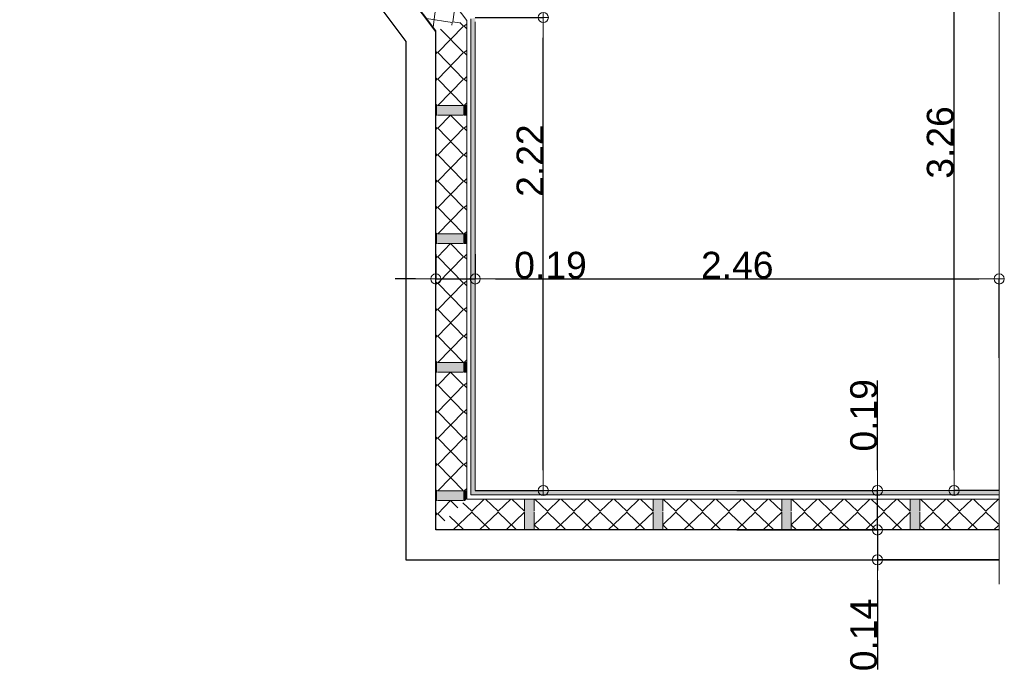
# Model space of a CAD drawing. Extents: x 58242 to 349865, y -38439 to 8834.
# Tile 1 of 7: x 58613 to 63226, y -26960 to -23910. Entities that reach past the tile are written whole.
import ezdxf

# ---------------------------------------------------------------- set-up
doc = ezdxf.new("R2010")
doc.units = 0
doc.header["$MEASUREMENT"] = 0
for name, color, linetype in [('Cotat_ 1_50', 7, 'Continuous'), ('Doublages Inter', 7, 'Continuous'), ('Limites', 7, 'Continuous'), ('Murs Périphériques', 7, 'Continuous')]:
    doc.layers.add(name, color=color, linetype=linetype)
doc.styles.get("Standard").update_dxf_attribs({"font": 'arial.ttf'})
doc.dimstyles.new('STYLE_GENERE__2', dxfattribs={"dimtxt": 125, "dimasz": 95, "dimexe": 0.18, "dimexo": 0, "dimgap": 0.09, "dimtad": 1, "dimlfac": 0.001, "dimzin": 0, "dimdsep": 46, "dimtxsty": 'Standard', "dimblk": 'ARROWHEAD_7', "dimblk1": 'ARROWHEAD_7', "dimblk2": 'ARROWHEAD_7', "dimcen": 0.09, "dimclrd": 59, "dimclre": 59, "dimclrt": 59, "dimadec": 0, "dimazin": 0, "dimtfac": 1, "dimtdec": 4, "dimtmove": 0, "dimatfit": 3, "dimfxl": 1, "dimtolj": 1, "dimtzin": 0, "dimarcsym": 0})
doc.dimstyles.new('STYLE_GENERE__3', dxfattribs={"dimtxt": 125, "dimasz": 95, "dimexe": 0.18, "dimexo": 0, "dimgap": 0.09, "dimtad": 1, "dimtih": 1, "dimtoh": 1, "dimlfac": 0.001, "dimzin": 0, "dimdsep": 46, "dimtxsty": 'Standard', "dimblk": 'ARROWHEAD_7', "dimblk1": 'ARROWHEAD_7', "dimblk2": 'ARROWHEAD_7', "dimcen": 0.09, "dimclrd": 59, "dimclre": 59, "dimclrt": 59, "dimadec": 0, "dimazin": 0, "dimtfac": 1, "dimtdec": 4, "dimtmove": 0, "dimatfit": 3, "dimfxl": 1, "dimtolj": 1, "dimtzin": 0, "dimarcsym": 0})

# ---------------------------------------------------------------- blocks, each defined once
blk = doc.blocks.new('ARROWHEAD_7')
at = {"color": 0, "linetype": 'Continuous', "lineweight": 0}
for p, q in [((0, 0), (-1, 0)), ((-0.25, 0), (0.25, 0)), ((0, -0.25), (0, 0.25))]:
    blk.add_line(p, q, dxfattribs=at)
blk.add_circle((0, 0), 0.25, dxfattribs=at)
blk = doc.blocks.new('*D648')
at = {"layer": 'Cotat_ 1_50', "color": 59, "linetype": 'Continuous', "lineweight": -2, "transparency": 16777216}
for p, q in [((60562.7, -25008.2), (60562.7, -25125.1)), ((60747.7, -25008.2), (60747.7, -25125.1)), ((60467.7, -25125), (60372.7, -25125)), ((60562.7, -25125), (60747.7, -25125)), ((60842.7, -25125), (61262.8, -25125))]:
    blk.add_line(p, q, dxfattribs=at)
at = {"layer": 'Defpoints', "color": 0, "linetype": 'Continuous', "transparency": 16777216}
for p in [(60562.7, -25008.2), (60747.7, -25008.2), (60747.7, -25125)]:
    blk.add_point(p, dxfattribs=at)
at = {"layer": 'Cotat_ 1_50', "color": 59, "linetype": 'Continuous', "lineweight": -2, "transparency": 16777216, "xscale": 95, "yscale": 95, "zscale": 95}
blk.add_blockref('ARROWHEAD_7', (60562.7, -25125), dxfattribs=at)
at = {"layer": 'Cotat_ 1_50', "color": 59, "linetype": 'Continuous', "lineweight": -2, "transparency": 16777216, "xscale": 95, "yscale": 95, "zscale": 95, "rotation": 180}
blk.add_blockref('ARROWHEAD_7', (60747.7, -25125), dxfattribs=at)
at = {"layer": 'Cotat_ 1_50', "color": 59, "linetype": 'Continuous', "lineweight": 20, "transparency": 16777216, "insert": (61100.3, -25061.1), "char_height": 125, "attachment_point": 5}
blk.add_mtext('\\A1;0.19', dxfattribs=at)
blk = doc.blocks.new('*D649')
at = {"layer": 'Cotat_ 1_50', "color": 59, "linetype": 'Continuous', "lineweight": -2, "transparency": 16777216}
for p, q in [((60747.7, -25008.2), (60747.7, -25125.1)), ((60842.7, -25125), (63107.7, -25125)), ((63202.7, -25494.1), (63202.7, -25124.8))]:
    blk.add_line(p, q, dxfattribs=at)
at = {"layer": 'Defpoints', "color": 0, "linetype": 'Continuous', "transparency": 16777216}
for p in [(60747.7, -25008.2), (63202.7, -25125), (63202.7, -25494.1)]:
    blk.add_point(p, dxfattribs=at)
at = {"layer": 'Cotat_ 1_50', "color": 59, "linetype": 'Continuous', "lineweight": -2, "transparency": 16777216, "xscale": 95, "yscale": 95, "zscale": 95, "rotation": 180}
blk.add_blockref('ARROWHEAD_7', (60747.7, -25125), dxfattribs=at)
at = {"layer": 'Cotat_ 1_50', "color": 59, "linetype": 'Continuous', "lineweight": -2, "transparency": 16777216, "xscale": 95, "yscale": 95, "zscale": 95}
blk.add_blockref('ARROWHEAD_7', (63202.7, -25125), dxfattribs=at)
at = {"layer": 'Cotat_ 1_50', "color": 59, "linetype": 'Continuous', "lineweight": 20, "transparency": 16777216, "insert": (61975.2, -25061.1), "char_height": 125, "attachment_point": 5}
blk.add_mtext('\\A1;2.46', dxfattribs=at)
blk = doc.blocks.new('*D652')
at = {"layer": 'Cotat_ 1_50', "color": 59, "linetype": 'Continuous', "lineweight": -2, "transparency": 16777216}
for p, q in [((62631.8, -26021.9), (62631.8, -25601.8)), ((61973.4, -26116.9), (62632, -26116.9)), ((62631.8, -26301.9), (62631.8, -26116.9)), ((61973.4, -26301.9), (62632, -26301.9)), ((62631.8, -26396.9), (62631.8, -26491.9))]:
    blk.add_line(p, q, dxfattribs=at)
at = {"layer": 'Defpoints', "color": 0, "linetype": 'Continuous', "transparency": 16777216}
for p in [(61973.4, -26116.9), (62631.8, -26116.9), (61973.4, -26301.9)]:
    blk.add_point(p, dxfattribs=at)
at = {"layer": 'Cotat_ 1_50', "color": 59, "linetype": 'Continuous', "lineweight": -2, "transparency": 16777216, "xscale": 95, "yscale": 95, "zscale": 95}
for p, rotation in [((62631.8, -26116.9), 270), ((62631.8, -26301.9), 90)]:
    blk.add_blockref('ARROWHEAD_7', p, dxfattribs=dict(at, rotation=rotation))
at = {"layer": 'Cotat_ 1_50', "color": 59, "linetype": 'Continuous', "lineweight": 20, "transparency": 16777216, "insert": (62567.9, -25764.3), "char_height": 125, "attachment_point": 5, "rotation": 90}
blk.add_mtext('\\A1;0.19', dxfattribs=at)
blk = doc.blocks.new('*D655')
at = {"color": 59, "lineweight": -2, "transparency": 16777216}
for p, q in [((60747.7, -23899.5), (61066.8, -23899.5)), ((61066.6, -26021.9), (61066.6, -23994.5)), ((60747.7, -26116.9), (61066.8, -26116.9))]:
    blk.add_line(p, q, dxfattribs=at)
at = {"layer": 'Defpoints', "color": 0, "transparency": 16777216}
for p in [(60747.7, -23899.5), (61066.6, -23899.5), (60747.7, -26116.9)]:
    blk.add_point(p, dxfattribs=at)
at = {"color": 59, "lineweight": -2, "transparency": 16777216, "xscale": 95, "yscale": 95, "zscale": 95}
for p, rotation in [((61066.6, -23899.5), 90), ((61066.6, -26116.9), 270)]:
    blk.add_blockref('ARROWHEAD_7', p, dxfattribs=dict(at, rotation=rotation))
at = {"color": 59, "transparency": 16777216, "insert": (61003.7, -24570.2), "char_height": 125, "attachment_point": 5, "rotation": 90}
blk.add_mtext('\\A1;2.22', dxfattribs=at)
blk = doc.blocks.new('*X355', base_point=(-22620.7, 257555.9))
at = {"layer": 'Murs Périphériques', "linetype": 'Continuous', "lineweight": 9}
for points in [[(-12425.3, -26218), (-12381, -26218), (-12381, -26156.9), (-12425.3, -26156.9)], [(-11822.9, -26218), (-11778.6, -26218), (-11778.6, -26156.9), (-11822.9, -26156.9)], [(-11220.5, -26218), (-11176.2, -26218), (-11176.2, -26156.9), (-11220.5, -26156.9)], [(-10618.2, -26218), (-10573.9, -26218), (-10573.9, -26156.9), (-10618.2, -26156.9)], [(-12381, -26218), (-12425.3, -26218), (-12425.3, -26301.9), (-12381, -26301.9)], [(-11778.6, -26218), (-11822.9, -26218), (-11822.9, -26301.9), (-11778.6, -26301.9)], [(-11176.2, -26218), (-11220.5, -26218), (-11220.5, -26301.9), (-11176.2, -26301.9)], [(-10573.9, -26218), (-10618.2, -26218), (-10618.2, -26301.9), (-10573.9, -26301.9)]]:
    blk.add_hatch(color=32, dxfattribs=at).paths.add_polyline_path(points, flags=0)
at = {"layer": 'Murs Périphériques', "color": 32, "linetype": 'Continuous', "lineweight": 9}
for p, q in [((-12673, -26214.2), (-12713.9, -26174.5)), ((-12613.9, -26156.9), (-12673, -26214.2)), ((-12549.1, -26214.2), (-12608.2, -26156.9)), ((-12490.1, -26156.9), (-12549.1, -26214.2)), ((-12425.3, -26214.2), (-12484.4, -26156.9)), ((-12425.3, -26156.9), (-12425.3, -26214.2)), ((-12380.3, -26156.9), (-12380.3, -26214.2)), ((-12377.4, -26156.9), (-12318.4, -26214.2)), ((-12259.3, -26156.9), (-12318.4, -26214.2)), ((-12194.5, -26214.2), (-12253.6, -26156.9)), ((-12135.4, -26156.9), (-12194.5, -26214.2)), ((-12070.6, -26214.2), (-12129.7, -26156.9)), ((-12011.5, -26156.9), (-12070.6, -26214.2)), ((-11946.8, -26214.2), (-12005.9, -26156.9)), ((-11887.7, -26156.9), (-11946.8, -26214.2)), ((-11822.9, -26214.2), (-11882, -26156.9)), ((-11822.9, -26156.9), (-11822.9, -26214.2)), ((-11777.9, -26156.9), (-11777.9, -26214.2)), ((-11775.1, -26156.9), (-11716, -26214.2)), ((-11656.9, -26156.9), (-11716, -26214.2)), ((-11592.1, -26214.2), (-11651.2, -26156.9)), ((-11533, -26156.9), (-11592.1, -26214.2)), ((-11468.3, -26214.2), (-11527.3, -26156.9)), ((-11409.2, -26156.9), (-11468.3, -26214.2)), ((-11344.4, -26214.2), (-11403.5, -26156.9)), ((-11285.3, -26156.9), (-11344.4, -26214.2)), ((-11220.5, -26214.2), (-11279.6, -26156.9)), ((-11220.5, -26156.9), (-11220.5, -26214.2)), ((-11175.5, -26156.9), (-11175.5, -26214.2)), ((-11172.7, -26156.9), (-11113.6, -26214.2)), ((-11054.5, -26156.9), (-11113.6, -26214.2)), ((-10989.7, -26214.2), (-11048.8, -26156.9)), ((-10930.6, -26156.9), (-10989.7, -26214.2)), ((-10865.9, -26214.2), (-10925, -26156.9)), ((-10806.8, -26156.9), (-10865.9, -26214.2)), ((-10742, -26214.2), (-10801.1, -26156.9)), ((-10682.9, -26156.9), (-10742, -26214.2)), ((-10618.2, -26214.2), (-10677.2, -26156.9)), ((-10618.2, -26156.9), (-10618.2, -26214.2)), ((-10573.2, -26156.9), (-10573.2, -26214.2)), ((-10570.3, -26156.9), (-10511.2, -26214.2)), ((-10452.1, -26156.9), (-10511.2, -26214.2)), ((-10387.4, -26214.2), (-10446.5, -26156.9)), ((-10328.3, -26156.9), (-10387.4, -26214.2)), ((-10263.5, -26214.2), (-10322.6, -26156.9)), ((-10204.7, -26157.2), (-10263.5, -26214.2)), ((-12710.3, -26301.9), (-12776.8, -26237.5)), ((-12673, -26218), (-12759.6, -26301.9)), ((-12586.4, -26301.9), (-12673, -26218)), ((-12549.1, -26218), (-12635.7, -26301.9)), ((-12462.6, -26301.9), (-12549.1, -26218)), ((-12425.3, -26218), (-12511.9, -26301.9)), ((-12425.3, -26218), (-12425.3, -26301.9)), ((-12380.3, -26218), (-12380.3, -26301.9)), ((-12380.3, -26278), (-12318.4, -26218)), ((-12231.8, -26301.9), (-12318.4, -26218)), ((-12194.5, -26218), (-12281.1, -26301.9)), ((-12107.9, -26301.9), (-12194.5, -26218)), ((-12070.6, -26218), (-12157.2, -26301.9)), ((-11984, -26301.9), (-12070.6, -26218)), ((-11946.8, -26218), (-12033.4, -26301.9)), ((-11860.2, -26301.9), (-11946.8, -26218)), ((-11822.9, -26218), (-11909.5, -26301.9)), ((-11822.9, -26218), (-11822.9, -26301.9)), ((-11777.9, -26218), (-11777.9, -26301.9)), ((-11777.9, -26278), (-11716, -26218)), ((-11629.4, -26301.9), (-11716, -26218)), ((-11592.1, -26218), (-11678.7, -26301.9)), ((-11505.5, -26301.9), (-11592.1, -26218)), ((-11468.3, -26218), (-11554.8, -26301.9)), ((-11381.7, -26301.9), (-11468.3, -26218)), ((-11344.4, -26218), (-11431, -26301.9)), ((-11257.8, -26301.9), (-11344.4, -26218)), ((-11220.5, -26218), (-11307.1, -26301.9)), ((-11220.5, -26218), (-11220.5, -26301.9)), ((-11175.5, -26218), (-11175.5, -26301.9)), ((-11175.5, -26278), (-11113.6, -26218)), ((-11027, -26301.9), (-11113.6, -26218)), ((-10989.7, -26218), (-11076.3, -26301.9)), ((-10903.2, -26301.9), (-10989.7, -26218)), ((-10865.9, -26218), (-10952.5, -26301.9)), ((-10779.3, -26301.9), (-10865.9, -26218)), ((-10742, -26218), (-10828.6, -26301.9)), ((-10655.4, -26301.9), (-10742, -26218)), ((-10618.2, -26218), (-10704.7, -26301.9)), ((-10618.2, -26218), (-10618.2, -26301.9)), ((-10573.2, -26218), (-10573.2, -26301.9)), ((-10573.2, -26278), (-10511.2, -26218)), ((-10424.6, -26301.9), (-10511.2, -26218)), ((-10387.4, -26218), (-10473.9, -26301.9)), ((-10300.8, -26301.9), (-10387.4, -26218)), ((-10263.5, -26218), (-10350.1, -26301.9)), ((-10204.7, -26274.9), (-10263.5, -26218)), ((-12380.3, -26278), (-12355.6, -26301.9)), ((-11777.9, -26278), (-11753.3, -26301.9)), ((-11175.5, -26278), (-11150.9, -26301.9)), ((-10573.2, -26278), (-10548.5, -26301.9)), ((-10204.7, -26281.1), (-10226.2, -26301.9)), ((-12834.2, -26301.9), (-12837.8, -26298.4))]:
    blk.add_line(p, q, dxfattribs=at)
blk = doc.blocks.new('*X359', base_point=(-22620.7, 257555.9))
at = {"layer": 'Murs Périphériques', "linetype": 'Continuous', "lineweight": 9}
for points in [[(-14167.2, -22041.5), (-14238.3, -22094.7), (-14211.7, -22130.2), (-14140.6, -22076.9)], [(-14167.2, -22041.5), (-14140.6, -22076.9), (-14095.6, -22043.3), (-14122.2, -22007.8)], [(-13806.2, -22523.7), (-13779.7, -22559.2), (-13734.7, -22525.5), (-13761.2, -22490.1)], [(-13806.2, -22523.7), (-13877.3, -22576.9), (-13850.8, -22612.4), (-13779.7, -22559.2)], [(-13445.2, -23006), (-13418.7, -23041.4), (-13373.7, -23007.8), (-13400.2, -22972.3)], [(-13445.2, -23006), (-13516.3, -23059.2), (-13489.8, -23094.7), (-13418.7, -23041.4)], [(-13084.3, -23488.2), (-13057.7, -23523.7), (-13012.7, -23490), (-13039.3, -23454.6)], [(-13084.3, -23488.2), (-13155.4, -23541.4), (-13128.8, -23576.9), (-13057.7, -23523.7)]]:
    blk.add_hatch(color=32, dxfattribs=at).paths.add_polyline_path(points, flags=0)
at = {"layer": 'Murs Périphériques', "color": 32, "linetype": 'Continuous', "lineweight": 9}
for p, q in [((-14433.7, -21721.6), (-14445.9, -21817.3)), ((-14402, -21697.9), (-14347.6, -21706.6)), ((-14342.9, -21712.9), (-14353.1, -21793)), ((-14476.8, -21776), (-14356.2, -21795.3)), ((-14356.2, -21795.3), (-14371.7, -21916.4)), ((-14353.1, -21793), (-14273.4, -21805.8)), ((-14268.7, -21812.1), (-14278.9, -21892.2)), ((-14402.6, -21875.2), (-14282, -21894.5)), ((-14282, -21894.5), (-14297.5, -22015.6)), ((-14278.9, -21892.2), (-14199.2, -21904.9)), ((-14194.5, -21911.2), (-14204.7, -21991.3)), ((-14328.3, -21974.4), (-14207.8, -21993.7)), ((-14218.7, -22079.2), (-14207.8, -21993.7)), ((-14125, -22004.1), (-14204.7, -21991.3)), ((-14238.7, -22094.1), (-14170.7, -22043.2)), ((-14167.6, -22040.9), (-14122.6, -22007.2)), ((-14140.6, -22076.9), (-14095.6, -22043.3)), ((-14218.7, -22079.2), (-14254.1, -22073.5)), ((-14211.7, -22130.2), (-14143.7, -22079.3)), ((-14143.7, -22079.3), (-14159.2, -22200.3)), ((-14140.6, -22076.9), (-14060.9, -22089.7)), ((-14056.2, -22096), (-14066.4, -22176.1)), ((-14190, -22159.1), (-14069.5, -22178.4)), ((-14069.5, -22178.4), (-14085, -22299.5)), ((-14066.4, -22176.1), (-13986.7, -22188.9)), ((-13981.9, -22195.2), (-13992.2, -22275.3)), ((-14115.8, -22258.3), (-13995.3, -22277.6)), ((-13995.3, -22277.6), (-14010.7, -22398.7)), ((-13992.2, -22275.3), (-13912.4, -22288)), ((-13907.7, -22294.3), (-13918, -22374.4)), ((-14041.6, -22357.4), (-13921.1, -22376.7)), ((-13921.1, -22376.7), (-13936.5, -22497.8)), ((-13918, -22374.4), (-13838.2, -22387.2)), ((-13833.5, -22393.5), (-13843.7, -22473.6)), ((-13967.4, -22456.6), (-13846.8, -22475.9)), ((-13857.8, -22561.4), (-13846.8, -22475.9)), ((-13764, -22486.3), (-13843.7, -22473.6)), ((-13806.6, -22523.2), (-13761.6, -22489.5)), ((-13857.8, -22561.4), (-13893.1, -22555.8)), ((-13877.7, -22576.4), (-13809.7, -22525.5)), ((-13779.7, -22559.2), (-13734.7, -22525.5)), ((-13850.8, -22612.4), (-13782.8, -22561.5)), ((-13782.8, -22561.5), (-13798.2, -22682.6)), ((-13779.7, -22559.2), (-13699.9, -22572)), ((-13695.2, -22578.2), (-13705.4, -22658.3)), ((-13829.1, -22641.4), (-13708.5, -22660.7)), ((-13708.5, -22660.7), (-13724, -22781.8)), ((-13705.4, -22658.3), (-13625.7, -22671.1)), ((-13621, -22677.4), (-13631.2, -22757.5)), ((-13754.8, -22740.5), (-13634.3, -22759.8)), ((-13634.3, -22759.8), (-13649.8, -22880.9)), ((-13631.2, -22757.5), (-13551.5, -22770.3)), ((-13546.8, -22776.6), (-13557, -22856.7)), ((-13680.6, -22839.7), (-13560.1, -22859)), ((-13560.1, -22859), (-13575.6, -22980.1)), ((-13557, -22856.7), (-13477.2, -22869.4)), ((-13472.5, -22875.7), (-13482.8, -22955.8)), ((-13606.4, -22938.9), (-13485.9, -22958.1)), ((-13496.8, -23043.7), (-13485.9, -22958.1)), ((-13403, -22968.6), (-13482.8, -22955.8)), ((-13445.7, -23005.4), (-13400.7, -22971.7)), ((-13516.8, -23058.6), (-13448.8, -23007.7)), ((-13418.7, -23041.4), (-13373.7, -23007.8)), ((-13496.8, -23043.7), (-13532.2, -23038)), ((-13489.8, -23094.7), (-13421.8, -23043.8)), ((-13421.8, -23043.8), (-13437.3, -23164.8)), ((-13418.7, -23041.4), (-13338.9, -23054.2)), ((-13334.2, -23060.5), (-13344.5, -23140.6)), ((-13468.1, -23123.6), (-13347.6, -23142.9)), ((-13347.6, -23142.9), (-13363, -23264)), ((-13344.5, -23140.6), (-13264.7, -23153.4)), ((-13260, -23159.6), (-13270.3, -23239.8)), ((-13393.9, -23222.8), (-13273.3, -23242.1)), ((-13273.3, -23242.1), (-13288.8, -23363.2)), ((-13270.3, -23239.8), (-13190.5, -23252.5)), ((-13185.8, -23258.8), (-13196, -23338.9)), ((-13319.7, -23321.9), (-13199.1, -23341.2)), ((-13199.1, -23341.2), (-13214.6, -23462.3)), ((-13196, -23338.9), (-13116.3, -23351.7)), ((-13111.6, -23358), (-13121.8, -23438.1)), ((-13245.4, -23421.1), (-13124.9, -23440.4)), ((-13135.8, -23525.9), (-13124.9, -23440.4)), ((-13042.1, -23450.8), (-13121.8, -23438.1)), ((-13084.7, -23487.7), (-13039.7, -23454)), ((-13135.8, -23525.9), (-13171.2, -23520.3)), ((-13155.8, -23540.9), (-13087.8, -23490)), ((-13128.8, -23576.9), (-13060.8, -23526)), ((-13060.8, -23526), (-13076.3, -23647.1)), ((-13057.7, -23523.7), (-13012.7, -23490)), ((-13057.7, -23523.7), (-12978, -23536.4)), ((-12973.3, -23542.7), (-12983.5, -23622.8)), ((-13107.1, -23605.9), (-12986.6, -23625.2)), ((-12986.6, -23625.2), (-13002.1, -23746.3)), ((-12983.5, -23622.8), (-12903.8, -23635.6)), ((-12899.1, -23641.9), (-12909.3, -23722)), ((-13032.9, -23705), (-12912.4, -23724.3)), ((-12912.4, -23724.3), (-12927.8, -23845.4)), ((-12909.3, -23722), (-12829.5, -23734.8)), ((-12824.8, -23741.1), (-12835.1, -23821.2)), ((-12958.7, -23804.2), (-12838.2, -23823.5)), ((-12838.2, -23823.5), (-12853.6, -23944.6)), ((-12835.1, -23821.2), (-12755.3, -23833.9)), ((-12750.6, -23840.2), (-12760.8, -23920.3)), ((-12884.5, -23903.4), (-12763.9, -23922.6)), ((-12765.6, -23935.9), (-12763.9, -23922.6)), ((-12732.4, -23924.9), (-12760.8, -23920.3))]:
    blk.add_line(p, q, dxfattribs=at)
blk = doc.blocks.new('*X363', base_point=(-22620.7, 257555.9))
at = {"layer": 'Murs Périphériques', "linetype": 'Continuous', "lineweight": 9}
for points in [[(-12835.4, -24311.8), (-12841.2, -24311.8), (-12841.2, -24356.1), (-12835.4, -24356.1)], [(-12835.4, -24356.1), (-12711.5, -24356.1), (-12711.5, -24311.8), (-12835.4, -24311.8)], [(-12696.2, -24311.8), (-12711.5, -24311.8), (-12711.5, -24356.1), (-12696.2, -24356.1)], [(-12835.4, -24914.2), (-12841.2, -24914.2), (-12841.2, -24958.5), (-12835.4, -24958.5)], [(-12835.4, -24958.5), (-12711.5, -24958.5), (-12711.5, -24914.2), (-12835.4, -24914.2)], [(-12696.2, -24914.2), (-12711.5, -24914.2), (-12711.5, -24958.5), (-12696.2, -24958.5)], [(-12835.4, -25516.6), (-12841.2, -25516.6), (-12841.2, -25560.9), (-12835.4, -25560.9)], [(-12835.4, -25560.9), (-12711.5, -25560.9), (-12711.5, -25516.6), (-12835.4, -25516.6)], [(-12696.2, -25516.6), (-12711.5, -25516.6), (-12711.5, -25560.9), (-12696.2, -25560.9)], [(-12835.4, -26119), (-12841.2, -26119), (-12841.2, -26163.3), (-12835.4, -26163.3)], [(-12835.4, -26163.3), (-12711.5, -26163.3), (-12711.5, -26119), (-12835.4, -26119)], [(-12696.2, -26119), (-12711.5, -26119), (-12711.5, -26163.3), (-12702.6, -26163.3), (-12696.2, -26156.9)]]:
    blk.add_hatch(color=32, dxfattribs=at).paths.add_polyline_path(points, flags=0)
at = {"layer": 'Murs Périphériques', "color": 32, "linetype": 'Continuous', "lineweight": 9}
for p, q in [((-12831.5, -24064.1), (-12711.5, -23940.2)), ((-12711.5, -23940.2), (-12727.9, -23923.4)), ((-12707.7, -23940.2), (-12696.2, -23928.4)), ((-12696.2, -23952), (-12707.7, -23940.2)), ((-12711.5, -24064.1), (-12818.6, -23953.6)), ((-12835.4, -24064.1), (-12841.2, -24058.1)), ((-12841.2, -24070.1), (-12835.4, -24064.1)), ((-12711.5, -24188), (-12831.5, -24064.1)), ((-12831.5, -24188), (-12711.5, -24064.1)), ((-12707.7, -24064.1), (-12696.2, -24052.3)), ((-12696.2, -24075.9), (-12707.7, -24064.1)), ((-12835.4, -24188), (-12841.2, -24181.9)), ((-12841.2, -24194), (-12835.4, -24188)), ((-12711.5, -24311.8), (-12831.5, -24188)), ((-12831.5, -24311.8), (-12711.5, -24188)), ((-12707.7, -24188), (-12696.2, -24176.2)), ((-12696.2, -24199.8), (-12707.7, -24188)), ((-12835.4, -24311.8), (-12841.2, -24305.8)), ((-12707.7, -24311.8), (-12696.2, -24300)), ((-12835.4, -24311.8), (-12841.2, -24311.8)), ((-12835.4, -24356.8), (-12841.2, -24356.8)), ((-12711.5, -24311.8), (-12831.5, -24311.8)), ((-12711.5, -24356.8), (-12831.5, -24356.8)), ((-12771.5, -24356.8), (-12831.5, -24418.8)), ((-12771.5, -24356.8), (-12711.5, -24418.8)), ((-12696.2, -24311.8), (-12707.7, -24311.8)), ((-12696.2, -24356.8), (-12707.7, -24356.8)), ((-12841.2, -24412.7), (-12835.4, -24418.8)), ((-12841.2, -24424.8), (-12835.4, -24418.8)), ((-12711.5, -24542.6), (-12831.5, -24418.8)), ((-12831.5, -24542.6), (-12711.5, -24418.8)), ((-12696.2, -24407), (-12707.7, -24418.8)), ((-12696.2, -24430.5), (-12707.7, -24418.8)), ((-12835.4, -24542.6), (-12841.2, -24536.6)), ((-12707.7, -24542.6), (-12696.2, -24530.8)), ((-12841.2, -24548.7), (-12835.4, -24542.6)), ((-12711.5, -24666.5), (-12831.5, -24542.6)), ((-12831.5, -24666.5), (-12711.5, -24542.6)), ((-12696.2, -24554.4), (-12707.7, -24542.6)), ((-12835.4, -24666.5), (-12841.2, -24660.4)), ((-12841.2, -24672.5), (-12835.4, -24666.5)), ((-12711.5, -24790.3), (-12831.5, -24666.5)), ((-12831.5, -24790.3), (-12711.5, -24666.5)), ((-12707.7, -24666.5), (-12696.2, -24654.7)), ((-12696.2, -24678.3), (-12707.7, -24666.5)), ((-12835.4, -24790.3), (-12841.2, -24784.3)), ((-12841.2, -24796.4), (-12835.4, -24790.3)), ((-12711.5, -24914.2), (-12831.5, -24790.3)), ((-12831.5, -24914.2), (-12711.5, -24790.3)), ((-12707.7, -24790.3), (-12696.2, -24778.5)), ((-12696.2, -24802.1), (-12707.7, -24790.3)), ((-12835.4, -24914.2), (-12841.2, -24908.2)), ((-12707.7, -24914.2), (-12696.2, -24902.4)), ((-12835.4, -24914.2), (-12841.2, -24914.2)), ((-12711.5, -24914.2), (-12831.5, -24914.2)), ((-12696.2, -24914.2), (-12707.7, -24914.2)), ((-12835.4, -24959.2), (-12841.2, -24959.2)), ((-12711.5, -24959.2), (-12831.5, -24959.2)), ((-12771.5, -24959.2), (-12831.5, -25021.1)), ((-12771.5, -24959.2), (-12711.5, -25021.1)), ((-12696.2, -24959.2), (-12707.7, -24959.2)), ((-12841.2, -25015.1), (-12835.4, -25021.1)), ((-12841.2, -25027.2), (-12835.4, -25021.1)), ((-12711.5, -25145), (-12831.5, -25021.1)), ((-12831.5, -25145), (-12711.5, -25021.1)), ((-12696.2, -25009.3), (-12707.7, -25021.1)), ((-12696.2, -25032.9), (-12707.7, -25021.1)), ((-12835.4, -25145), (-12841.2, -25139)), ((-12707.7, -25145), (-12696.2, -25133.2)), ((-12841.2, -25151), (-12835.4, -25145)), ((-12711.5, -25268.9), (-12831.5, -25145)), ((-12831.5, -25268.9), (-12711.5, -25145)), ((-12696.2, -25156.8), (-12707.7, -25145)), ((-12835.4, -25268.9), (-12841.2, -25262.8)), ((-12841.2, -25274.9), (-12835.4, -25268.9)), ((-12711.5, -25392.7), (-12831.5, -25268.9)), ((-12831.5, -25392.7), (-12711.5, -25268.9)), ((-12707.7, -25268.9), (-12696.2, -25257.1)), ((-12696.2, -25280.6), (-12707.7, -25268.9)), ((-12835.4, -25392.7), (-12841.2, -25386.7)), ((-12841.2, -25398.8), (-12835.4, -25392.7)), ((-12711.5, -25516.6), (-12831.5, -25392.7)), ((-12831.5, -25516.6), (-12711.5, -25392.7)), ((-12707.7, -25392.7), (-12696.2, -25380.9)), ((-12696.2, -25404.5), (-12707.7, -25392.7)), ((-12835.4, -25516.6), (-12841.2, -25510.5)), ((-12707.7, -25516.6), (-12696.2, -25504.8)), ((-12835.4, -25516.6), (-12841.2, -25516.6)), ((-12711.5, -25516.6), (-12831.5, -25516.6)), ((-12696.2, -25516.6), (-12707.7, -25516.6)), ((-12835.4, -25561.6), (-12841.2, -25561.6)), ((-12711.5, -25561.6), (-12831.5, -25561.6)), ((-12771.5, -25561.6), (-12831.5, -25623.5)), ((-12771.5, -25561.6), (-12711.5, -25623.5)), ((-12696.2, -25561.6), (-12707.7, -25561.6)), ((-12841.2, -25617.5), (-12835.4, -25623.5)), ((-12841.2, -25629.5), (-12835.4, -25623.5)), ((-12711.5, -25747.4), (-12831.5, -25623.5)), ((-12831.5, -25747.4), (-12711.5, -25623.5)), ((-12696.2, -25611.7), (-12707.7, -25623.5)), ((-12696.2, -25635.3), (-12707.7, -25623.5)), ((-12835.4, -25747.4), (-12841.2, -25741.3)), ((-12707.7, -25747.4), (-12696.2, -25735.6)), ((-12841.2, -25753.4), (-12835.4, -25747.4)), ((-12711.5, -25871.2), (-12831.5, -25747.4)), ((-12831.5, -25871.2), (-12711.5, -25747.4)), ((-12696.2, -25759.2), (-12707.7, -25747.4)), ((-12835.4, -25871.2), (-12841.2, -25865.2)), ((-12841.2, -25877.3), (-12835.4, -25871.2)), ((-12711.5, -25995.1), (-12831.5, -25871.2)), ((-12831.5, -25995.1), (-12711.5, -25871.2)), ((-12707.7, -25871.2), (-12696.2, -25859.4)), ((-12696.2, -25883), (-12707.7, -25871.2)), ((-12835.4, -25995.1), (-12841.2, -25989.1)), ((-12841.2, -26001.1), (-12835.4, -25995.1)), ((-12711.5, -26119), (-12831.5, -25995.1)), ((-12831.5, -26119), (-12711.5, -25995.1)), ((-12707.7, -25995.1), (-12696.2, -25983.3)), ((-12696.2, -26006.9), (-12707.7, -25995.1)), ((-12707.7, -26119), (-12696.2, -26107.2)), ((-12835.4, -26119), (-12841.2, -26112.9)), ((-12835.4, -26119), (-12841.2, -26119)), ((-12711.5, -26119), (-12831.5, -26119)), ((-12696.2, -26119), (-12707.7, -26119)), ((-12835.4, -26164), (-12841.2, -26164)), ((-12711.5, -26164), (-12831.5, -26164)), ((-12771.5, -26164), (-12831.5, -26225.9)), ((-12771.5, -26164), (-12738, -26198.6)), ((-12703.3, -26164), (-12707.7, -26164)), ((-12841.2, -26219.9), (-12835.4, -26225.9)), ((-12841.2, -26231.9), (-12835.4, -26225.9)), ((-12798.9, -26259.6), (-12831.5, -26225.9))]:
    blk.add_line(p, q, dxfattribs=at)
blk = doc.blocks.new('*D657')
at = {"color": 59, "lineweight": -2, "transparency": 16777216}
for p, q in [((62631.8, -26206.9), (62631.8, -26111.9)), ((63202.7, -26301.9), (62631.7, -26301.9)), ((62631.8, -26301.9), (62631.8, -26441.9)), ((63202.7, -26441.9), (62631.7, -26441.9)), ((62631.8, -26536.9), (62631.8, -26956.3))]:
    blk.add_line(p, q, dxfattribs=at)
at = {"layer": 'Defpoints', "color": 0, "transparency": 16777216}
for p in [(63202.7, -26301.9), (62631.8, -26441.9), (63202.7, -26441.9)]:
    blk.add_point(p, dxfattribs=at)
at = {"color": 59, "lineweight": -2, "transparency": 16777216, "xscale": 95, "yscale": 95, "zscale": 95}
for p, rotation in [((62631.8, -26301.9), 270), ((62631.8, -26441.9), 90)]:
    blk.add_blockref('ARROWHEAD_7', p, dxfattribs=dict(at, rotation=rotation))
at = {"color": 59, "transparency": 16777216, "insert": (62567.9, -26794.1), "char_height": 125, "attachment_point": 5, "rotation": 90}
blk.add_mtext('\\A1;0.14', dxfattribs=at)
blk = doc.blocks.new('*D658')
at = {"color": 59, "lineweight": -2, "transparency": 16777216}
for p, q in [((63202.7, -22853.4), (62990.6, -22853.4)), ((62990.8, -26021.9), (62990.8, -22948.4)), ((63202.7, -26116.9), (62990.6, -26116.9))]:
    blk.add_line(p, q, dxfattribs=at)
at = {"layer": 'Defpoints', "color": 0, "transparency": 16777216}
for p in [(62990.8, -22853.4), (63202.7, -22853.4), (63202.7, -26116.9)]:
    blk.add_point(p, dxfattribs=at)
at = {"color": 59, "lineweight": -2, "transparency": 16777216, "xscale": 95, "yscale": 95, "zscale": 95}
for p, rotation in [((62990.8, -22853.4), 90), ((62990.8, -26116.9), 270)]:
    blk.add_blockref('ARROWHEAD_7', p, dxfattribs=dict(at, rotation=rotation))
at = {"color": 59, "transparency": 16777216, "insert": (62926.8, -24485.2), "char_height": 125, "attachment_point": 5, "rotation": 90}
blk.add_mtext('\\A1;3.26', dxfattribs=at)

msp = doc.modelspace()

# ---------------------------------------------------------------- hatches: boundary and pattern name
at = {"layer": 'Murs Périphériques', "linetype": 'Continuous', "lineweight": 9}
for points in [[(60747.69, -26116.903), (60747.69, -23899.539), (60727.69, -23906.195), (60727.69, -26136.903)], [(63199.189, -26116.903), (60747.69, -26116.903), (60727.69, -26136.903), (63199.189, -26136.903)]]:
    msp.add_hatch(color=32, dxfattribs=at).paths.add_polyline_path(points, flags=0)

# ---------------------------------------------------------------- linework, layer by layer
at = {"layer": 'Doublages Inter', "linetype": 'Continuous'}
for p, q in [((58613.239, -21586.5), (60422.69, -24011.514)), ((60562.69, -23965.039), (58809.902, -21615.964)), ((60562.69, -26301.903), (60562.69, -23965.039)), ((60422.69, -24011.514), (60422.69, -26441.903)), ((63202.69, -26301.903), (60562.69, -26301.903)), ((60422.69, -26441.903), (63202.69, -26441.903))]:
    msp.add_line(p, q, dxfattribs=at)
at = {"layer": 'Limites', "color": 59, "linetype": 'Continuous', "lineweight": 20}
msp.add_line((63202.69, -26555.606), (63202.69, -22441.209), dxfattribs=at)
at = {"layer": 'Murs Périphériques', "color": 59, "linetype": 'Continuous', "lineweight": 20}
for p, q in [((58808.262, -21617.193), (60562.69, -23961.107)), ((60707.69, -23912.851), (59032.609, -21674.945)), ((60707.69, -26156.903), (60707.69, -23912.851)), ((60727.69, -26136.903), (60727.69, -23906.195)), ((60747.69, -26116.903), (60747.69, -23919.539)), ((60562.69, -23961.107), (60562.69, -26301.903)), ((63202.69, -26136.903), (60727.69, -26136.903)), ((63202.69, -26116.903), (60747.69, -26116.903)), ((63202.69, -26156.903), (60707.69, -26156.903)), ((60562.69, -26301.903), (63177.713, -26301.903))]:
    msp.add_line(p, q, dxfattribs=at)

# ---------------------------------------------------------------- block references
at = {"layer": 'Murs Périphériques', "color": 59, "lineweight": 20}
for name in ['*X359', '*X363', '*X355']:
    msp.add_blockref(name, (50783.228, 257555.913), dxfattribs=at)

# ---------------------------------------------------------------- dimensions: what is measured, and where the dimension line sits
for base, p1, p2, picture, middle in [((62990.789, -22853.44), (63202.69, -26116.903), (63202.69, -22853.44), '*D658', (62926.835, -24485.171)), ((62631.84, -26441.903), (63202.69, -26301.903), (63202.69, -26441.903), '*D657', (62567.928, -26794.084))]:
    dim = msp.add_linear_dim(base=base, p1=p1, p2=p2, angle=90, dimstyle='STYLE_GENERE__2')
    dim.commit()
    dim.dimension.update_dxf_attribs({"geometry": picture, "text_midpoint": middle})
dim = msp.add_linear_dim(base=(61066.58, -23899.539), p1=(60747.69, -26116.903), p2=(60747.69, -23899.539), angle=90, dimstyle='STYLE_GENERE__2')
dim.commit()
dim.dimension.update_dxf_attribs({"geometry": '*D655', "text_midpoint": (61066.58, -24570.204), "dimtype": 160})
at = {"layer": 'Cotat_ 1_50', "color": 59, "linetype": 'Continuous', "lineweight": 20}
for base, p1, p2, picture, middle in [((60747.690231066, -25124.962015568), (60562.690231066, -25008.220997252), (60747.690231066, -25008.220997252), '*D648', (61100.254651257, -25061.050392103)), ((63202.690231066, -25124.962015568), (60747.690231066, -25008.220997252), (63202.690231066, -25494.091947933), '*D649', (61975.190231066, -25061.050392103))]:
    dim = msp.add_linear_dim(base=base, p1=p1, p2=p2, dimstyle='STYLE_GENERE__3', dxfattribs=at)
    dim.commit()
    dim.dimension.update_dxf_attribs({"geometry": picture, "text_midpoint": middle})
dim = msp.add_linear_dim(base=(62631.839551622, -26116.902835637), p1=(61973.439494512, -26301.902835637), p2=(61973.439494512, -26116.902835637), angle=90, dimstyle='STYLE_GENERE__2', dxfattribs=at)
dim.commit()
dim.dimension.update_dxf_attribs({"geometry": '*D652', "text_midpoint": (62567.927928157, -25764.338415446)})

doc.saveas('drawing.dxf')
